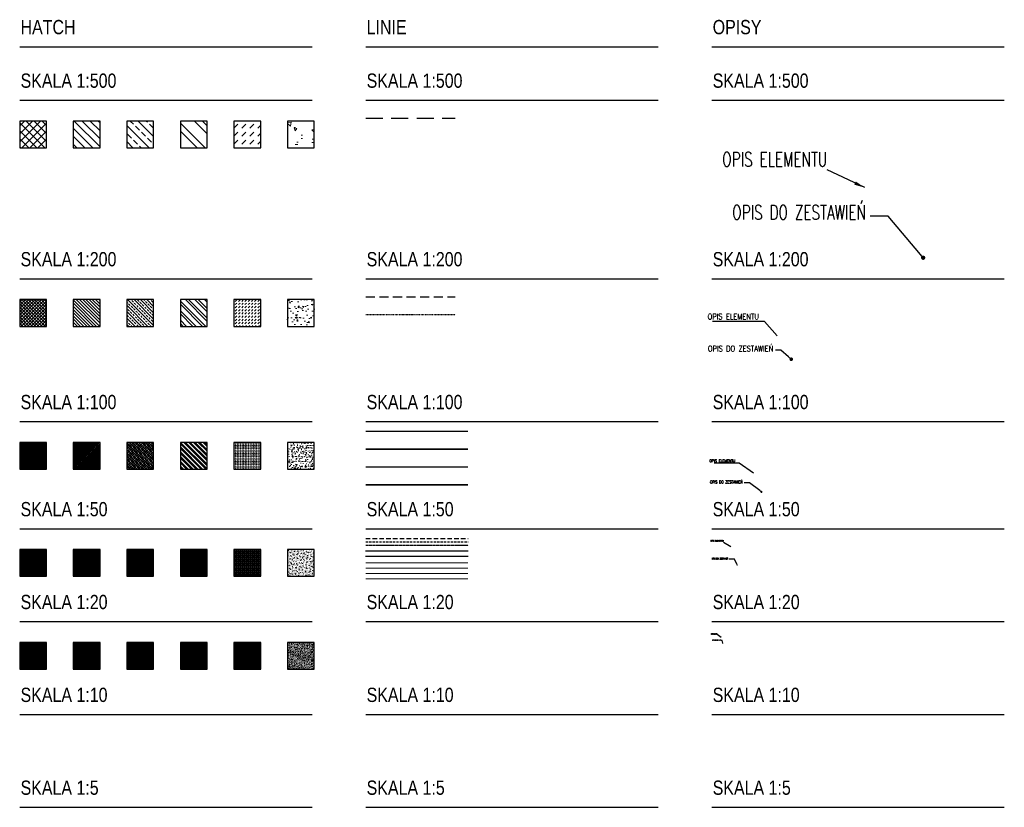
# Model space of a CAD drawing. Header units: inches. Extents: x 0 to 111471, y -105323 to 11070.
# Tile 77 of 256: x 8539 to 14053, y 6659 to 11070. Entities that reach past the tile are written whole.
import ezdxf
from ezdxf import colors
from ezdxf.entities.mleader import LeaderData, LeaderLine
from ezdxf.math import Vec2, Vec3

# ---------------------------------------------------------------- set-up
doc = ezdxf.new("R2010")
doc.units = ezdxf.units.IN
doc.header["$MEASUREMENT"] = 0
doc.linetypes.add('DASHDOT', pattern=[1, 0.5, -0.25, 0, -0.25])
doc.linetypes.add('HIDDEN', pattern=[9.525, 6.35, -3.175])
doc.layers.add('A - OGLN - kreskowanie', color=250, linetype='Continuous', lineweight=0)
doc.layers.add('Wymiary', color=85, linetype='Continuous', lineweight=18)
doc.styles.get("Standard").update_dxf_attribs({"font": 'arial.ttf'})
doc.styles.add('TS 100_opisy', font='romans.shx', dxfattribs={"width": 0.7, "height": 16})
doc.styles.add('TS 100_wymiary', font='romans.shx', dxfattribs={"width": 0.7, "height": 16})
doc.styles.add('TS 200_opisy', font='romans.shx', dxfattribs={"width": 0.7, "height": 32})
doc.styles.add('TS 200_wymiary', font='romans.shx', dxfattribs={"width": 0.7, "height": 32})
doc.styles.add('TS 20_opisy', font='romans.shx', dxfattribs={"width": 0.7, "height": 3.2})
doc.styles.add('TS 20_wymiary', font='romans.shx', dxfattribs={"width": 0.7, "height": 3.2})
doc.styles.add('TS 500_opisy', font='romans.shx', dxfattribs={"width": 0.7, "height": 80})
doc.styles.add('TS 500_STANDARD', font='arial.ttf', dxfattribs={"width": 0.8, "height": 80})
doc.styles.add('TS 500_wymiary', font='romans.shx', dxfattribs={"width": 0.7, "height": 80})
doc.styles.add('TS 50_opisy', font='romans.shx', dxfattribs={"width": 0.7, "height": 8})
doc.styles.add('TS 50_wymiary', font='romans.shx', dxfattribs={"width": 0.7, "height": 8})
doc.linetypes.add('BATTING', pattern='A,0.00254,-2.54,[134,ltypeshp.shx,S=2.54,R=0,X=-2.54,Y=0],-5.08,[134,ltypeshp.shx,S=2.54,R=180,X=2.54,Y=0],-2.54', length=10.16254)
doc.linetypes.add('EI30_LINE', pattern='A,10,-4,["EI30",Standard,S=3.5,R=0,X=-3.5,Y=-1.75],-9', length=23)
doc.linetypes.add('EI60_LINE', pattern='A,10,-4,["EI60",Standard,S=3.5,R=0,X=-3.5,Y=-1.75],-9', length=23)
doc.linetypes.add('REI120_LINE', pattern='A,10,-4,["REI120",Standard,S=3.5,R=0,X=-3.5,Y=-1.75],-15', length=29)
doc.linetypes.add('REI60_LINE', pattern='A,10,-4,["REI60",Standard,S=3.5,R=0,X=-3.5,Y=-1.75],-12', length=26)
doc.linetypes.add('ZIGZAG', pattern='A,0.00254,-5.08,[131,ltypeshp.shx,S=5.08,R=0,X=-5.08,Y=0],-10.16,[131,ltypeshp.shx,S=5.08,R=180,X=5.08,Y=0],-5.08', length=20.32254)
doc.dimstyles.new('Dim Style 100', dxfattribs={"dimtxt": 16, "dimasz": 12, "dimexe": 12, "dimexo": 2, "dimgap": 10, "dimtad": 1, "dimdec": 0, "dimzin": 9, "dimtxsty": 'TS 100_wymiary', "dimblk": 'ARCHTICK', "dimcen": 2.5, "dimdle": 12, "dimclrd": 256, "dimclrt": 2, "dimadec": 0, "dimazin": 2, "dimtfac": 1, "dimtdec": 0, "dimtix": 1, "dimtmove": 2, "dimatfit": 3, "dimfxl": 0, "dimlwd": -1, "dimarcsym": 0})
doc.dimstyles.new('Dim Style 20', dxfattribs={"dimtxt": 3.2, "dimasz": 2.4, "dimexe": 2.4, "dimexo": 0.4, "dimgap": 2, "dimtad": 1, "dimdec": 0, "dimzin": 9, "dimtxsty": 'TS 20_wymiary', "dimblk": 'ARCHTICK', "dimcen": 2.5, "dimdle": 2.4, "dimclrd": 256, "dimclrt": 3, "dimadec": 0, "dimazin": 2, "dimtfac": 1, "dimtdec": 0, "dimtix": 1, "dimtmove": 2, "dimatfit": 3, "dimfxl": 0, "dimlwd": -1, "dimarcsym": 0})
doc.dimstyles.new('Dim Style 200', dxfattribs={"dimtxt": 32, "dimasz": 24, "dimexe": 24, "dimexo": 4, "dimgap": 8, "dimtad": 1, "dimdec": 0, "dimzin": 9, "dimtxsty": 'TS 200_wymiary', "dimblk": 'ARCHTICK', "dimcen": 2.5, "dimdle": 24, "dimclrd": 256, "dimclrt": 3, "dimadec": 0, "dimazin": 2, "dimtfac": 1, "dimtdec": 0, "dimtix": 1, "dimtmove": 2, "dimatfit": 3, "dimfxl": 0, "dimlwd": -1, "dimarcsym": 0})
doc.dimstyles.new('Dim Style 50', dxfattribs={"dimtxt": 8, "dimasz": 6, "dimexe": 6, "dimexo": 1, "dimgap": 2, "dimtad": 1, "dimdec": 0, "dimzin": 9, "dimtxsty": 'TS 50_wymiary', "dimblk": 'ARCHTICK', "dimcen": 2.5, "dimdle": 6, "dimclrd": 256, "dimclrt": 3, "dimadec": 0, "dimazin": 2, "dimtfac": 1, "dimtdec": 0, "dimtix": 1, "dimtmove": 2, "dimatfit": 3, "dimfxl": 0, "dimlwd": -1, "dimarcsym": 0})
doc.dimstyles.new('Dim Style 500', dxfattribs={"dimtxt": 80, "dimasz": 60, "dimexe": 60, "dimexo": 10, "dimgap": 2, "dimtad": 1, "dimlfac": 0.01, "dimzin": 1, "dimtxsty": 'TS 500_wymiary', "dimblk": 'ARCHTICK', "dimcen": 2.5, "dimdle": 60, "dimclrd": 256, "dimclrt": 3, "dimadec": 0, "dimazin": 0, "dimtfac": 1, "dimtix": 1, "dimtmove": 2, "dimatfit": 3, "dimfxl": 0, "dimlwd": -1, "dimarcsym": 0})

# ---------------------------------------------------------------- blocks, each defined once
blk = doc.blocks.new('_ArchTick')
at = {"layer": 'Wymiary', "color": 0, "const_width": 0.15}
blk.add_lwpolyline([(-0.5, -0.5), (0.5, 0.5)], dxfattribs=at)
blk = doc.blocks.new('_Dot')
at = {"color": 0, "linetype": 'ByBlock', "lineweight": -2}
blk.add_line((-0.5, 0), (-1, 0), dxfattribs=at)
at = {"color": 0, "linetype": 'ByBlock', "const_width": 0.5}
blk.add_lwpolyline([(-0.25, 0, 1), (0.25, 0, 1)], format="xyb", close=True, dxfattribs=at)

msp = doc.modelspace()

# ---------------------------------------------------------------- hatches: boundary and pattern name
at = {"layer": 'A - OGLN - kreskowanie'}
h = msp.add_hatch(dxfattribs=at)
h.set_pattern_fill('ANSI37', color=256, scale=10, angle=90)
h.set_pattern_definition([(135, (-2341.392, 9025.007), (-22.45064, -22.45064), []), (225, (-2341.392, 9025.007), (22.45064, -22.45064), [])])
h.paths.add_polyline_path([(8688.572, 10352.431), (8688.572, 10502.431), (8538.572, 10502.431), (8538.572, 10352.431)])
h = msp.add_hatch(dxfattribs=at)
h.set_pattern_fill('ANSI31', color=256, scale=10, angle=90)
h.set_pattern_definition([(135, (-2341.392, 9025.007), (-22.45064, -22.45064), [])])
h.paths.add_polyline_path([(8988.572, 10502.431), (8838.572, 10502.431), (8838.572, 10352.431), (8988.572, 10352.431)])
h = msp.add_hatch(dxfattribs=at)
h.set_pattern_fill('ANSI33', color=256, scale=10, angle=90)
h.set_pattern_definition([(135, (-2341.39, 9025.01), (-44.90128, -44.90128), []), (135, (-2341.39, 9069.91), (-44.90128, -44.90128), [31.75, -15.875])])
h.paths.add_polyline_path([(9288.572, 10502.431), (9138.572, 10502.431), (9138.572, 10352.431), (9288.572, 10352.431)])
h = msp.add_hatch(dxfattribs=at)
h.set_pattern_fill('ANSI32', color=256, scale=10, angle=90)
h.set_pattern_definition([(135, (-2341.39, 9025.01), (-67.3519, -67.3519), []), (135, (-2341.39, 9069.91), (-67.3519, -67.3519), [])])
h.paths.add_polyline_path([(9588.572, 10502.431), (9438.572, 10502.431), (9438.572, 10352.431), (9588.572, 10352.431)])
h = msp.add_hatch(dxfattribs=at)
h.set_pattern_fill('DASH', color=256, scale=10, angle=45)
h.set_pattern_definition([(45, (-2341.392, 9025.007), (4e-15, 44.90128), [31.75, -31.75])])
h.paths.add_polyline_path([(9888.572, 10502.431), (9738.572, 10502.431), (9738.572, 10352.431), (9888.572, 10352.431)])
h = msp.add_hatch(dxfattribs=at)
h.set_pattern_fill('AR-CONC', color=256, angle=90)
h.set_pattern_definition([(140, (-2341.39, 9025), (15.939, 182.1847), [19.05, -209.55]), (85, (-2341.4, 9025), (-191.0568, -35.2434), [15.24, -167.6406]), (190.4514, (-2340.06, 9040.19), (-175.1178, 146.9412), [16.19, -178.0902]), (136.1842, (-2392.2, 9025), (42.0423, 271.079), [28.575, -314.325]), (186.6356, (-2388.7, 9047.6), (-247.426, 237.404), [24.285, -267.1356]), (81.1842, (-2392.2, 9025), (-247.426, 237.404), [22.86, -251.46]), (111, (-2379.49, 9050.4), (102.2652, 151.6144), [19.05, -209.55]), (56, (-2379.5, 9050.4), (-184.188, 61.802), [15.24, -167.64]), (161.4514, (-2370.97, 9063.04), (-81.9228, 213.4164), [16.19, -178.09]), (127.5, (-2341.39, 9025.01), (-84.55504, 3.0886), [0, -165.608, 0, -170.18, 0, -168.275]), (97.5, (-2341.39, 9025.01), (-100.1806, 66.81966), [0, -97.028, 0, -161.798, 0, -64.135]), (57.5, (-2341.39, 8968.365), (5.72874, 135.5906), [0, -63.5, 0, -198.12, 0, -262.89]), (47.5, (-2341.39, 8942.96), (-25.4265, 148.1292), [0, -82.55, 0, -131.572, 0, -186.69])])
h.paths.add_polyline_path([(10188.572, 10502.431), (10038.572, 10502.431), (10038.572, 10352.431), (10188.572, 10352.431)])
h = msp.add_hatch(dxfattribs=at)
h.set_pattern_fill('ANSI37', color=256, scale=4, angle=90)
h.set_pattern_definition([(135, (-2341.392, 9025.007), (-8.980256, -8.980256), []), (225, (-2341.392, 9025.007), (8.980256, -8.980256), [])])
h.paths.add_polyline_path([(8688.572, 9352.431), (8688.572, 9502.431), (8538.572, 9502.431), (8538.572, 9352.431)])
h = msp.add_hatch(dxfattribs=at)
h.set_pattern_fill('ANSI31', color=256, scale=4, angle=90)
h.set_pattern_definition([(135, (-2341.392, 9025.007), (-8.980256, -8.980256), [])])
h.paths.add_polyline_path([(8988.572, 9502.431), (8838.572, 9502.431), (8838.572, 9352.431), (8988.572, 9352.431)])
h = msp.add_hatch(dxfattribs=at)
h.set_pattern_fill('ANSI33', color=256, scale=4, angle=90)
h.set_pattern_definition([(135, (-2341.392, 9025.007), (-17.96051, -17.96051), []), (135, (-2341.392, 9042.967), (-17.96051, -17.96051), [12.7, -6.35])])
h.paths.add_polyline_path([(9288.572, 9502.431), (9138.572, 9502.431), (9138.572, 9352.431), (9288.572, 9352.431)])
h = msp.add_hatch(dxfattribs=at)
h.set_pattern_fill('ANSI32', color=256, scale=4, angle=90)
h.set_pattern_definition([(135, (-2341.39, 9025.007), (-26.94077, -26.94077), []), (135, (-2341.39, 9042.967), (-26.94077, -26.94077), [])])
h.paths.add_polyline_path([(9588.572, 9502.431), (9438.572, 9502.431), (9438.572, 9352.431), (9588.572, 9352.431)])
h = msp.add_hatch(dxfattribs=at)
h.set_pattern_fill('DASH', color=256, scale=4, angle=45)
h.set_pattern_definition([(45, (-2341.392, 9025.007), (2e-15, 17.960512), [12.7, -12.7])])
h.paths.add_polyline_path([(9888.572, 9502.431), (9738.572, 9502.431), (9738.572, 9352.431), (9888.572, 9352.431)])
h = msp.add_hatch(dxfattribs=at)
h.set_pattern_fill('AR-CONC', color=256, scale=0.4, angle=90)
h.set_pattern_definition([(140, (-2341.39, 9025.007), (6.37563, 72.87387), [7.62, -83.82]), (85, (-2341.39, 9025.01), (-76.42274, -14.09737), [6.096, -67.05623]), (190.45144, (-2340.86, 9031.08), (-70.0471, 58.7765), [6.476, -71.2361]), (136.1842, (-2361.71, 9025.01), (16.8169, 108.4316), [11.43, -125.73]), (186.6356, (-2360.31, 9034.04), (-98.97045, 94.96165), [9.714, -106.8542]), (81.1842, (-2361.71, 9025.01), (-98.9704, 94.9617), [9.144, -100.5839]), (111, (-2356.63, 9035.167), (40.90608, 60.64576), [7.62, -83.82]), (56, (-2356.63, 9035.17), (-73.6752, 24.7208), [6.096, -67.056]), (161.45145, (-2353.22, 9040.22), (-32.7691, 85.36657), [6.476, -71.23598]), (127.5, (-2341.392, 9025.007), (-33.822016, 1.23544), [0, -66.2432, 0, -68.072, 0, -67.31]), (97.5, (-2341.39, 9025.007), (-40.07223, 26.72787), [0, -38.8112, 0, -64.7192, 0, -25.654]), (57.5, (-2341.392, 9002.35), (2.2915, 54.23624), [0, -25.4, 0, -79.248, 0, -105.156]), (47.5, (-2341.39, 8992.19), (-10.1706, 59.25167), [0, -33.02, 0, -52.6288, 0, -74.676])])
h.paths.add_polyline_path([(10188.572, 9502.431), (10038.572, 9502.431), (10038.572, 9352.431), (10188.572, 9352.431)])
h = msp.add_hatch(dxfattribs=at)
h.set_pattern_fill('ANSI37', color=256, scale=2, angle=90)
h.set_pattern_definition([(135, (-2341.392, 9025.007), (-4.490128, -4.490128), []), (225, (-2341.392, 9025.007), (4.490128, -4.490128), [])])
h.paths.add_polyline_path([(8688.572, 8552.431), (8688.572, 8702.431), (8538.572, 8702.431), (8538.572, 8552.431)])
h = msp.add_hatch(dxfattribs=at)
h.set_pattern_fill('ANSI31', color=256, scale=2, angle=90)
h.set_pattern_definition([(135, (-2341.392, 9025.007), (-4.490128, -4.490128), [])])
h.paths.add_polyline_path([(8988.572, 8702.431), (8838.572, 8702.431), (8838.572, 8552.431), (8988.572, 8552.431)])
h = msp.add_hatch(dxfattribs=at)
h.set_pattern_fill('ANSI33', color=256, scale=2, angle=90)
h.set_pattern_definition([(135, (-2341.392, 9025.007), (-8.980256, -8.980256), []), (135, (-2341.392, 9033.987), (-8.980256, -8.980256), [6.35, -3.175])])
h.paths.add_polyline_path([(9288.572, 8702.431), (9138.572, 8702.431), (9138.572, 8552.431), (9288.572, 8552.431)])
h = msp.add_hatch(dxfattribs=at)
h.set_pattern_fill('ANSI32', color=256, scale=2, angle=90)
h.set_pattern_definition([(135, (-2341.392, 9025.007), (-13.470384, -13.470384), []), (135, (-2341.392, 9033.987), (-13.470384, -13.470384), [])])
h.paths.add_polyline_path([(9588.572, 8702.431), (9438.572, 8702.431), (9438.572, 8552.431), (9588.572, 8552.431)])
h = msp.add_hatch(dxfattribs=at)
h.set_pattern_fill('DASH', color=256, scale=2, angle=45)
h.set_pattern_definition([(45, (-2341.392, 9025.007), (9e-16, 8.980256), [6.35, -6.35])])
h.paths.add_polyline_path([(9888.572, 8702.431), (9738.572, 8702.431), (9738.572, 8552.431), (9888.572, 8552.431)])
h = msp.add_hatch(dxfattribs=at)
h.set_pattern_fill('AR-CONC', color=256, scale=0.2, angle=90)
h.set_pattern_definition([(140, (-2341.392, 9025.007), (3.18782, 36.436934), [3.81, -41.91]), (85, (-2341.39, 9025.007), (-38.21137, -7.04868), [3.048, -33.52812]), (190.45144, (-2341.126, 9028.043), (-35.02355, 29.38825), [3.238, -35.61805]), (136.1842, (-2351.55, 9025.007), (8.40847, 54.21581), [5.715, -62.865]), (186.63556, (-2350.85, 9029.525), (-49.48522, 47.48083), [4.857, -53.42712]), (81.18415, (-2351.55, 9025.007), (-49.48522, 47.48083), [4.572, -50.29195]), (111, (-2349.012, 9030.087), (20.45304, 30.32288), [3.81, -41.91]), (56, (-2349.01, 9030.087), (-36.83759, 12.36041), [3.048, -33.528]), (161.45145, (-2347.307, 9032.614), (-16.38455, 42.68328), [3.238, -35.61799]), (127.5, (-2341.392, 9025.007), (-16.911008, 0.61772), [0, -33.1216, 0, -34.036, 0, -33.655]), (97.5, (-2341.392, 9025.007), (-20.036115, 13.363933), [0, -19.4056, 0, -32.3596, 0, -12.827]), (57.5, (-2341.392, 9013.679), (1.145749, 27.118119), [0, -12.7, 0, -39.624, 0, -52.578]), (47.5, (-2341.392, 9008.599), (-5.0853, 29.625836), [0, -16.51, 0, -26.3144, 0, -37.338])])
h.paths.add_polyline_path([(10188.572, 8702.431), (10038.572, 8702.431), (10038.572, 8552.431), (10188.572, 8552.431)])
h = msp.add_hatch(dxfattribs=at)
h.set_pattern_fill('ANSI37', color=256, angle=90)
h.set_pattern_definition([(135, (-2341.3918, 9025.007), (-2.245064, -2.245064), []), (225, (-2341.3918, 9025.007), (2.245064, -2.245064), [])])
h.paths.add_polyline_path([(8688.572, 7952.431), (8688.572, 8102.431), (8538.572, 8102.431), (8538.572, 7952.431)])
h = msp.add_hatch(dxfattribs=at)
h.set_pattern_fill('ANSI31', color=256, angle=90)
h.set_pattern_definition([(135, (-2341.3918, 9025.007), (-2.245064, -2.245064), [])])
h.paths.add_polyline_path([(8988.572, 8102.431), (8838.572, 8102.431), (8838.572, 7952.431), (8988.572, 7952.431)])
h = msp.add_hatch(dxfattribs=at)
h.set_pattern_fill('ANSI33', color=256, angle=90)
h.set_pattern_definition([(135, (-2341.392, 9025.007), (-4.490128, -4.490128), []), (135, (-2341.392, 9029.497), (-4.490128, -4.490128), [3.175, -1.5875])])
h.paths.add_polyline_path([(9288.572, 8102.431), (9138.572, 8102.431), (9138.572, 7952.431), (9288.572, 7952.431)])
h = msp.add_hatch(dxfattribs=at)
h.set_pattern_fill('ANSI32', color=256, angle=90)
h.set_pattern_definition([(135, (-2341.392, 9025.007), (-6.735192, -6.735192), []), (135, (-2341.392, 9029.497), (-6.735192, -6.735192), [])])
h.paths.add_polyline_path([(9588.572, 8102.431), (9438.572, 8102.431), (9438.572, 7952.431), (9588.572, 7952.431)])
h = msp.add_hatch(dxfattribs=at)
h.set_pattern_fill('DASH', color=256, angle=45)
h.set_pattern_definition([(45, (-2341.3918, 9025.007), (4e-16, 4.4901281), [3.175, -3.175])])
h.paths.add_polyline_path([(9888.572, 8102.431), (9738.572, 8102.431), (9738.572, 7952.431), (9888.572, 7952.431)])
h = msp.add_hatch(dxfattribs=at)
h.set_pattern_fill('AR-CONC', color=256, scale=0.1, angle=90)
h.set_pattern_definition([(140, (-2341.392, 9025.007), (1.593909, 18.218467), [1.905, -20.955]), (85, (-2341.392, 9025.007), (-19.105685, -3.524342), [1.524, -16.764058]), (190.45144, (-2341.259, 9026.525), (-17.511775, 14.694125), [1.619, -17.809024]), (136.1842, (-2346.472, 9025.007), (4.204233, 27.107904), [2.8575, -31.4325]), (186.63556, (-2346.121, 9027.266), (-24.74261, 23.740413), [2.4285, -26.71356]), (81.18415, (-2346.472, 9025.007), (-24.74261, 23.740413), [2.285997, -25.145973]), (111, (-2345.202, 9027.547), (10.22652, 15.16144), [1.905, -20.955]), (56, (-2345.202, 9027.547), (-18.418797, 6.180203), [1.524, -16.764]), (161.45145, (-2344.35, 9028.81), (-8.192277, 21.341642), [1.619, -17.808994]), (127.5, (-2341.392, 9025.007), (-8.455504, 0.3088603), [0, -16.5608, 0, -17.018, 0, -16.8275]), (97.5, (-2341.392, 9025.007), (-10.0180575, 6.681966), [0, -9.7028, 0, -16.1798, 0, -6.4135]), (57.5, (-2341.392, 9019.343), (0.5728744, 13.5590595), [0, -6.35, 0, -19.812, 0, -26.289]), (47.5, (-2341.392, 9016.803), (-2.542649, 14.812918), [0, -8.255, 0, -13.1572, 0, -18.669])])
h.paths.add_polyline_path([(10188.572, 8102.431), (10038.572, 8102.431), (10038.572, 7952.431), (10188.572, 7952.431)])
h = msp.add_hatch(dxfattribs=at)
h.set_pattern_fill('ANSI37', color=256, scale=0.5, angle=90)
h.set_pattern_definition([(135, (-2341.3918, 9025.0069), (-1.12253202, -1.12253202), []), (225, (-2341.3918, 9025.0069), (1.12253202, -1.12253202), [])])
h.paths.add_polyline_path([(8688.572, 7432.431), (8688.572, 7582.431), (8538.572, 7582.431), (8538.572, 7432.431)])
h = msp.add_hatch(dxfattribs=at)
h.set_pattern_fill('ANSI31', color=256, scale=0.5, angle=90)
h.set_pattern_definition([(135, (-2341.3918, 9025.0069), (-1.12253202, -1.12253202), [])])
h.paths.add_polyline_path([(8988.572, 7582.431), (8838.572, 7582.431), (8838.572, 7432.431), (8988.572, 7432.431)])
h = msp.add_hatch(dxfattribs=at)
h.set_pattern_fill('ANSI33', color=256, scale=0.5, angle=90)
h.set_pattern_definition([(135, (-2341.3918, 9025.007), (-2.245064, -2.245064), []), (135, (-2341.3918, 9027.252), (-2.245064, -2.245064), [1.5875, -0.79375])])
h.paths.add_polyline_path([(9288.572, 7582.431), (9138.572, 7582.431), (9138.572, 7432.431), (9288.572, 7432.431)])
h = msp.add_hatch(dxfattribs=at)
h.set_pattern_fill('ANSI32', color=256, scale=0.5, angle=90)
h.set_pattern_definition([(135, (-2341.392, 9025.007), (-3.367596, -3.367596), []), (135, (-2341.392, 9027.252), (-3.367596, -3.367596), [])])
h.paths.add_polyline_path([(9588.572, 7582.431), (9438.572, 7582.431), (9438.572, 7432.431), (9588.572, 7432.431)])
h = msp.add_hatch(dxfattribs=at)
h.set_pattern_fill('DASH', color=256, scale=0.5, angle=45)
h.set_pattern_definition([(45, (-2341.3918, 9025.0069), (2e-16, 2.24506403), [1.5875, -1.5875])])
h.paths.add_polyline_path([(9888.572, 7582.431), (9738.572, 7582.431), (9738.572, 7432.431), (9888.572, 7432.431)])
h = msp.add_hatch(dxfattribs=at)
h.set_pattern_fill('AR-CONC', color=256, scale=0.05, angle=90)
h.set_pattern_definition([(140, (-2341.392, 9025.007), (0.7969543, 9.1092334), [0.9525, -10.4775]), (85, (-2341.392, 9025.007), (-9.552842, -1.762171), [0.762, -8.382029]), (190.451445, (-2341.325, 9025.766), (-8.7558876, 7.3470624), [0.8095004, -8.904512]), (136.1842, (-2343.932, 9025.007), (2.102116, 13.553952), [1.42875, -15.71625]), (186.63556, (-2343.757, 9026.136), (-12.371306, 11.870207), [1.214251, -13.35678]), (81.18415, (-2343.932, 9025.007), (-12.371306, 11.870207), [1.142998, -12.572987]), (111, (-2343.297, 9026.277), (5.11326, 7.5807196), [0.9525, -10.4775]), (56, (-2343.297, 9026.277), (-9.209398, 3.0901014), [0.762, -8.382]), (161.451445, (-2342.871, 9026.909), (-4.0961384, 10.670821), [0.8095004, -8.904497]), (127.5, (-2341.3918, 9025.007), (-4.22775194, 0.1544302), [0, -8.2804, 0, -8.509, 0, -8.41375]), (97.5, (-2341.392, 9025.007), (-5.0090287, 3.3409831), [0, -4.8514, 0, -8.0899, 0, -3.20675]), (57.5, (-2341.3918, 9022.1748), (0.2864372, 6.7795298), [0, -3.175, 0, -9.906, 0, -13.1445]), (47.5, (-2341.392, 9020.905), (-1.2713246, 7.406459), [0, -4.1275, 0, -6.5786, 0, -9.3345])])
h.paths.add_polyline_path([(10188.572, 7582.431), (10038.572, 7582.431), (10038.572, 7432.431), (10188.572, 7432.431)])

# ---------------------------------------------------------------- linework, layer by layer
for points in [[(8538.572, 10918.679), (10176.624, 10918.679)], [(10476.624, 10918.679), (12114.675, 10918.679)], [(12414.675, 10918.679), (14052.727, 10918.679)], [(8538.572, 10618.679), (10176.624, 10618.679)], [(10476.624, 10618.679), (12114.675, 10618.679)], [(12414.675, 10618.679), (14052.727, 10618.679)], [(8538.572, 9618.679), (10176.624, 9618.679)], [(10476.624, 9618.679), (12114.675, 9618.679)], [(12414.675, 9618.679), (14052.727, 9618.679)], [(8538.572, 8818.679), (10176.624, 8818.679)], [(10476.624, 8818.679), (12114.675, 8818.679)], [(12414.675, 8818.679), (14052.727, 8818.679)], [(8538.572, 8218.679), (10176.624, 8218.679)], [(10476.624, 8218.679), (12114.675, 8218.679)], [(12414.675, 8218.679), (14052.727, 8218.679)], [(8538.572, 7698.679), (10176.624, 7698.679)], [(10476.624, 7698.679), (12114.675, 7698.679)], [(12414.675, 7698.679), (14052.727, 7698.679)], [(8538.572, 7178.679), (10176.624, 7178.679)], [(10476.624, 7178.679), (12114.675, 7178.679)], [(12414.675, 7178.679), (14052.727, 7178.679)], [(8538.572, 6658.679), (10176.624, 6658.679)], [(10476.624, 6658.679), (12114.675, 6658.679)], [(12414.675, 6658.679), (14052.727, 6658.679)]]:
    msp.add_lwpolyline(points)
for points in [[(8538.572, 10352.431), (8688.572, 10352.431), (8688.572, 10502.431), (8538.572, 10502.431)], [(8838.572, 10352.431), (8988.572, 10352.431), (8988.572, 10502.431), (8838.572, 10502.431)], [(9138.572, 10352.431), (9288.572, 10352.431), (9288.572, 10502.431), (9138.572, 10502.431)], [(9438.572, 10352.431), (9588.572, 10352.431), (9588.572, 10502.431), (9438.572, 10502.431)], [(9738.572, 10352.431), (9888.572, 10352.431), (9888.572, 10502.431), (9738.572, 10502.431)], [(10038.572, 10352.431), (10188.572, 10352.431), (10188.572, 10502.431), (10038.572, 10502.431)], [(8538.572, 9352.431), (8688.572, 9352.431), (8688.572, 9502.431), (8538.572, 9502.431)], [(8838.572, 9352.431), (8988.572, 9352.431), (8988.572, 9502.431), (8838.572, 9502.431)], [(9138.572, 9352.431), (9288.572, 9352.431), (9288.572, 9502.431), (9138.572, 9502.431)], [(9438.572, 9352.431), (9588.572, 9352.431), (9588.572, 9502.431), (9438.572, 9502.431)], [(9738.572, 9352.431), (9888.572, 9352.431), (9888.572, 9502.431), (9738.572, 9502.431)], [(10038.572, 9352.431), (10188.572, 9352.431), (10188.572, 9502.431), (10038.572, 9502.431)], [(8538.572, 8552.431), (8688.572, 8552.431), (8688.572, 8702.431), (8538.572, 8702.431)], [(8838.572, 8552.431), (8988.572, 8552.431), (8988.572, 8702.431), (8838.572, 8702.431)], [(9138.572, 8552.431), (9288.572, 8552.431), (9288.572, 8702.431), (9138.572, 8702.431)], [(9438.572, 8552.431), (9588.572, 8552.431), (9588.572, 8702.431), (9438.572, 8702.431)], [(9738.572, 8552.431), (9888.572, 8552.431), (9888.572, 8702.431), (9738.572, 8702.431)], [(10038.572, 8552.431), (10188.572, 8552.431), (10188.572, 8702.431), (10038.572, 8702.431)], [(8538.572, 7952.431), (8688.572, 7952.431), (8688.572, 8102.431), (8538.572, 8102.431)], [(8838.572, 7952.431), (8988.572, 7952.431), (8988.572, 8102.431), (8838.572, 8102.431)], [(9138.572, 7952.431), (9288.572, 7952.431), (9288.572, 8102.431), (9138.572, 8102.431)], [(9438.572, 7952.431), (9588.572, 7952.431), (9588.572, 8102.431), (9438.572, 8102.431)], [(9738.572, 7952.431), (9888.572, 7952.431), (9888.572, 8102.431), (9738.572, 8102.431)], [(10038.572, 7952.431), (10188.572, 7952.431), (10188.572, 8102.431), (10038.572, 8102.431)], [(8538.572, 7432.431), (8688.572, 7432.431), (8688.572, 7582.431), (8538.572, 7582.431)], [(8838.572, 7432.431), (8988.572, 7432.431), (8988.572, 7582.431), (8838.572, 7582.431)], [(9138.572, 7432.431), (9288.572, 7432.431), (9288.572, 7582.431), (9138.572, 7582.431)], [(9438.572, 7432.431), (9588.572, 7432.431), (9588.572, 7582.431), (9438.572, 7582.431)], [(9738.572, 7432.431), (9888.572, 7432.431), (9888.572, 7582.431), (9738.572, 7582.431)], [(10038.572, 7432.431), (10188.572, 7432.431), (10188.572, 7582.431), (10038.572, 7582.431)]]:
    msp.add_lwpolyline(points, close=True)
at = {"linetype": 'HIDDEN', "ltscale": 15}
msp.add_lwpolyline([(10476.624, 10518.679), (10976.624, 10518.679), (10976.624, 10518.679)], dxfattribs=at)
at = {"linetype": 'HIDDEN', "ltscale": 8}
msp.add_lwpolyline([(10476.624, 9518.679), (10976.624, 9518.679), (10976.624, 9518.679)], dxfattribs=at)
at = {"linetype": 'DASHDOT', "ltscale": 8}
msp.add_lwpolyline([(10476.624, 9418.679), (10976.624, 9418.679), (10976.624, 9418.679)], dxfattribs=at)
at = {"linetype": 'EI30_LINE', "ltscale": 5, "const_width": 8}
msp.add_lwpolyline([(10476.624, 8764.833), (11049.499, 8764.833)], dxfattribs=at)
at = {"linetype": 'REI60_LINE', "ltscale": 5, "const_width": 8}
msp.add_lwpolyline([(10476.624, 8664.833), (11049.499, 8664.833)], dxfattribs=at)
at = {"linetype": 'EI60_LINE', "ltscale": 5, "const_width": 8}
msp.add_lwpolyline([(10476.624, 8564.833), (11049.499, 8564.833)], dxfattribs=at)
at = {"linetype": 'REI120_LINE', "ltscale": 5, "const_width": 8}
msp.add_lwpolyline([(10476.624, 8464.833), (11049.499, 8464.833)], dxfattribs=at)
at = {"linetype": 'HIDDEN', "ltscale": 4}
msp.add_lwpolyline([(10476.624, 8164.281), (11049.499, 8164.281), (11049.499, 8164.281)], dxfattribs=at)
at = {"linetype": 'HIDDEN', "ltscale": 2}
msp.add_lwpolyline([(10476.624, 8145.694), (11049.499, 8145.694), (11049.499, 8145.694)], dxfattribs=at)
at = {"linetype": 'DASHDOT', "ltscale": 4}
msp.add_lwpolyline([(10476.624, 8127.106), (11049.499, 8127.106), (11049.499, 8127.106)], dxfattribs=at)
at = {"linetype": 'BATTING', "ltscale": 18}
msp.add_lwpolyline([(11049.499, 8092.562), (10474.74, 8092.562)], dxfattribs=at)
at = {"linetype": 'ZIGZAG'}
msp.add_lwpolyline([(11049.499, 8062.562), (10474.74, 8062.562)], dxfattribs=at)
at = {"linetype": 'EI30_LINE', "ltscale": 4, "const_width": 5}
msp.add_lwpolyline([(10476.624, 8027.782), (11049.499, 8027.782)], dxfattribs=at)
at = {"linetype": 'EI60_LINE', "ltscale": 4, "const_width": 5}
msp.add_lwpolyline([(10476.624, 7997.782), (11049.499, 7997.782)], dxfattribs=at)
at = {"linetype": 'REI60_LINE', "ltscale": 4, "const_width": 5}
msp.add_lwpolyline([(10476.624, 7967.782), (11049.499, 7967.782)], dxfattribs=at)
at = {"linetype": 'REI120_LINE', "ltscale": 4, "const_width": 5}
msp.add_lwpolyline([(10476.624, 7937.782), (11049.499, 7937.782)], dxfattribs=at)

# ---------------------------------------------------------------- texts
at = {"char_height": 80, "width": 1375.62964, "attachment_point": 1, "style": 'TS 500_STANDARD'}
for s, insert in [('HATCH', (8543.476, 11068.597)), ('LINIE', (10481.528, 11068.597)), ('OPISY', (12419.579, 11068.597)), ('SKALA 1:500', (8543.476, 10768.597)), ('SKALA 1:500', (10481.528, 10768.597)), ('SKALA 1:500', (12419.579, 10768.597)), ('SKALA 1:200', (8543.476, 9768.597)), ('SKALA 1:200', (10481.528, 9768.597)), ('SKALA 1:200', (12419.579, 9768.597)), ('SKALA 1:100', (8543.476, 8968.597)), ('SKALA 1:100', (10481.528, 8968.597)), ('SKALA 1:100', (12419.579, 8968.597)), ('SKALA 1:50', (8543.476, 8368.597)), ('SKALA 1:50', (10481.528, 8368.597)), ('SKALA 1:50', (12419.579, 8368.597)), ('SKALA 1:20', (8543.476, 7848.597)), ('SKALA 1:20', (10481.528, 7848.597)), ('SKALA 1:20', (12419.579, 7848.597)), ('SKALA 1:10', (8543.476, 7328.597)), ('SKALA 1:10', (10481.528, 7328.597)), ('SKALA 1:10', (12419.579, 7328.597)), ('SKALA 1:5', (8543.476, 6808.597)), ('SKALA 1:5', (10481.528, 6808.597)), ('SKALA 1:5', (12419.579, 6808.597))]:
    msp.add_mtext(s, dxfattribs=dict(at, insert=insert))
at = {"attachment_point": 9}
for insert, char_height, style in [((13060.994, 10248.16), 80, 'TS 500_opisy'), ((12678.738, 9391.203), 32, 'TS 200_opisy'), ((12545.498, 8591.203), 16, 'TS 100_opisy'), ((12480.388, 8147.755), 8, 'TS 50_opisy'), ((12446.152, 7627.311), 4, 'TS 20_opisy')]:
    msp.add_mtext('\\A1;OPIS ELEMENTU', dxfattribs=dict(at, insert=insert, char_height=char_height, style=style))

# ---------------------------------------------------------------- leaders
for points, dimstyle in [([(13270.825, 10129.252), (13060.028, 10229.626)], 'Dim Style 500'), ([(12520.426, 8117.501), (12480.951, 8141.882)], 'Dim Style 50')]:
    msp.add_leader(points, dimstyle=dimstyle)
at = {"annotation_type": 0, "has_hookline": 1, "hookline_direction": 1, "text_width": 259.2}
msp.add_leader([(12780.564, 9299.293), (12709.8, 9378.83), (12685.8, 9378.83)], dimstyle='Dim Style 200', dxfattribs=at)
at = {"annotation_type": 0, "has_hookline": 1, "hookline_direction": 1, "text_width": 129.6}
msp.add_leader([(12647.324, 8531.048), (12568.76, 8586.63), (12556.76, 8586.63)], dimstyle='Dim Style 100', override={"dimasz": 12, "dimgap": 0.2, "dimtxsty": 'TS 100_opisy', "dimclrd": 7}, dxfattribs=at)
msp.add_leader([(12467.54, 7610.163), (12445.199, 7626.183)], dimstyle='Dim Style 20', override={"dimtxsty": 'TS 20_opisy'})
ml = msp.add_multileader_mtext('Standard')
ml.set_content('{\\C256;OPIS DO ZESTAWIEŃ}', color=256, style='TS 500_opisy')
ml.set_leader_properties(color=256)
ml.set_arrow_properties(name='DOT')
ml.build(insert=Vec2(0, 0))
ml.multileader.update_dxf_attribs({"has_text_frame": 1, "dogleg_length": 100, "arrow_head_size": 24})
ctx = ml.context
ctx.base_point, ctx.char_height, ctx.arrow_head_size, ctx.landing_gap_size, ctx.plane_origin = Vec3(12413.687, 9968.892), 80, 24, 24, Vec3(13436.452, 9918.001)
ctx.text_align_type, ctx.attachment_type = 2, 2
notes = []
notes.append((ctx, [(0, (1, 1, 0), (13401.687, 9968.892), (-1, 0), 100, [(0, [(13598.307, 9736.765)], 0, [])])]))
ctx.mtext.insert, ctx.mtext.alignment, ctx.mtext.flow_direction = Vec3(13277.687, 10030.606), 3, 5
ml = msp.add_multileader_mtext('Standard')
ml.set_content('OPIS DO ZESTAWIEŃ', color=256, style='TS 200_opisy')
ml.set_leader_properties(color=256)
ml.set_arrow_properties(name='DOT')
ml.build(insert=Vec2(0, 0))
ml.multileader.update_dxf_attribs({"has_text_frame": 1, "dogleg_length": 30, "arrow_head_size": 20})
ctx = ml.context
ctx.base_point, ctx.char_height, ctx.arrow_head_size, ctx.landing_gap_size, ctx.plane_origin = Vec3(12410.849, 9219.202), 32, 20, 12, Vec3(12859.614, 9168.311)
ctx.text_align_type, ctx.attachment_type = 2, 2
notes.append((ctx, [(0, (1, 1, 0), (12800.849, 9219.202), (-1, 0), 30, [(0, [(12859.614, 9168.311)], 0, [])])]))
ctx.mtext.insert, ctx.mtext.alignment, ctx.mtext.flow_direction = Vec3(12758.849, 9243.887), 3, 5
ml = msp.add_multileader_mtext('Standard')
ml.set_content('{\\C256;OPIS DO ZESTAWIEŃ}', color=256, style='TS 100_opisy')
ml.set_leader_properties(color=256)
ml.set_arrow_properties(name='DOT')
ml.build(insert=Vec2(0, 0))
ml.multileader.update_dxf_attribs({"has_text_frame": 1, "dogleg_length": 30, "arrow_head_size": 12})
ctx = ml.context
ctx.base_point, ctx.char_height, ctx.arrow_head_size, ctx.landing_gap_size, ctx.plane_origin = Vec3(12411.64, 8476.288), 16, 12, 8, Vec3(12692.405, 8425.398)
ctx.text_align_type, ctx.attachment_type = 2, 2
notes.append((ctx, [(0, (1, 1, 0), (12625.64, 8476.288), (-1, 0), 30, [(0, [(12692.405, 8425.398)], 0, [])])]))
ctx.mtext.insert, ctx.mtext.alignment, ctx.mtext.flow_direction = Vec3(12587.64, 8488.631), 3, 5
ml = msp.add_multileader_mtext('Standard')
ml.set_content('{\\C256;OPIS DO ZESTAWIEŃ}', color=256, style='TS 50_opisy')
ml.set_leader_properties(color=256)
ml.set_arrow_properties(name='DOT')
ml.build(insert=Vec2(0, 0))
ml.multileader.update_dxf_attribs({"has_text_frame": 1, "dogleg_length": 30, "arrow_head_size": 6})
ctx = ml.context
ctx.base_point, ctx.char_height, ctx.arrow_head_size, ctx.landing_gap_size, ctx.plane_origin = Vec3(12416.479, 8049.106), 8, 6, 6, Vec3(12613.244, 7998.216)
ctx.text_align_type, ctx.attachment_type = 2, 2
notes.append((ctx, [(0, (1, 1, 0), (12542.479, 8049.106), (-1, 0), 30, [(0, [(12557.371, 8014.424)], 0, [])])]))
ctx.mtext.insert, ctx.mtext.alignment, ctx.mtext.flow_direction = Vec3(12506.479, 8055.278), 3, 5
ml = msp.add_multileader_mtext('Standard')
ml.set_content('{\\C256;OPIS DO ZESTAWIEŃ}', color=256, style='TS 20_opisy')
ml.set_leader_properties(color=256)
ml.set_arrow_properties(name='DOT')
ml.build(insert=Vec2(0, 0))
ml.multileader.update_dxf_attribs({"has_text_frame": 1, "dogleg_length": 5, "arrow_head_size": 2})
ctx = ml.context
ctx.base_point, ctx.arrow_head_size, ctx.plane_origin = Vec3(12420.279, 7593.693), 2, Vec3(12543.492, 7544.525)
ctx.text_align_type, ctx.attachment_type = 2, 2
notes.append((ctx, [(0, (1, 1, 0), (12473.279, 7593.693), (-1, 0), 7, [(0, [(12476.739, 7575.554)], 0, [])])]))
ctx.mtext.insert, ctx.mtext.alignment, ctx.mtext.flow_direction = Vec3(12464.279, 7596.778), 3, 5
for ctx, leaders in notes:
    for number, flags, end, landing, length, lines in leaders:
        leader = LeaderData()
        leader.index, (leader.has_last_leader_line, leader.has_dogleg_vector, leader.attachment_direction) = number, flags
        leader.last_leader_point, leader.dogleg_vector, leader.dogleg_length = Vec3(end), Vec3(landing), length
        for number, points, colour, breaks in lines:
            line = LeaderLine()
            line.index, line.vertices, line.color, line.breaks = number, Vec3.list(points), colors.encode_raw_color(colour), breaks
            leader.lines.append(line)
        ctx.leaders.append(leader)

doc.saveas('drawing.dxf')
